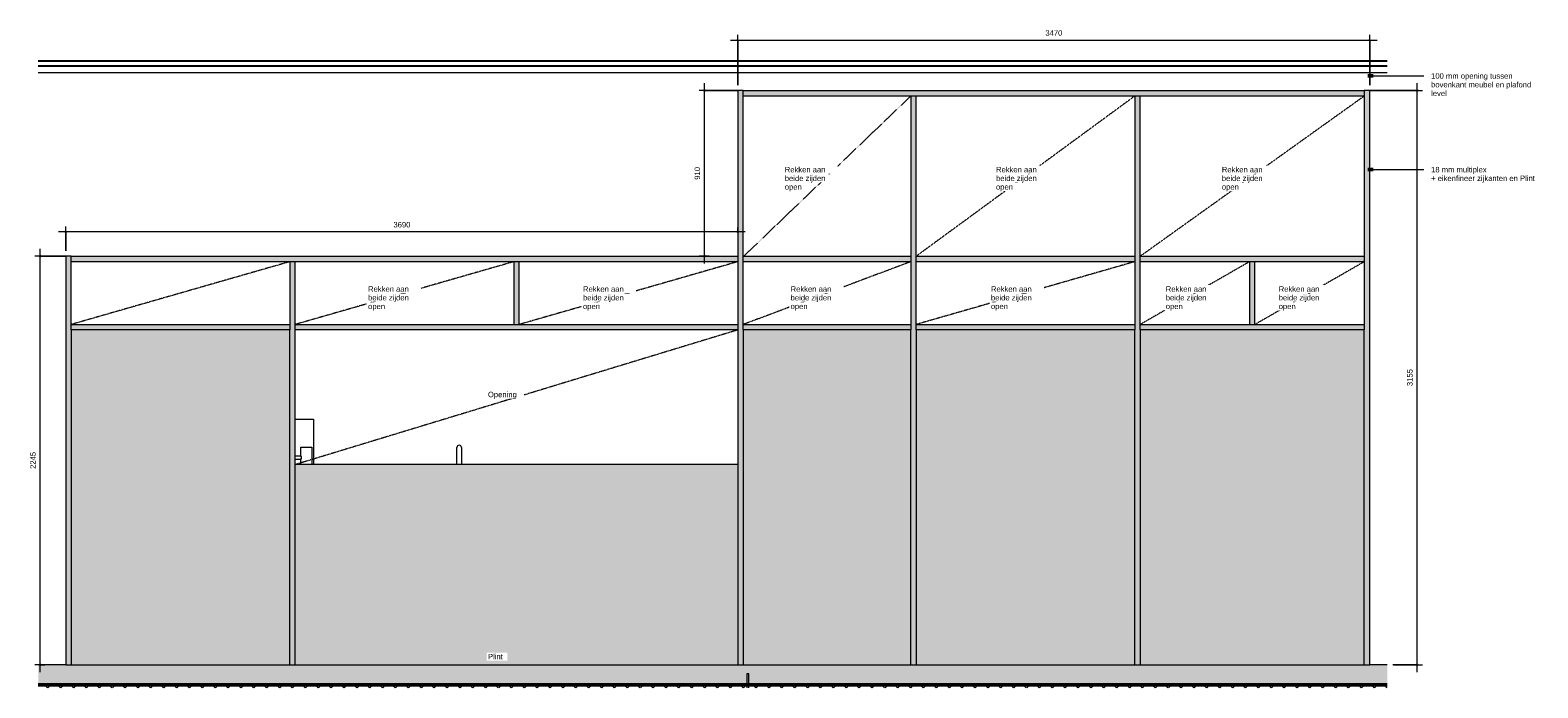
# Model space of a CAD drawing. Header units: millimetres. Extents: x 117981 to 165143, y 10338 to 94007.
# Tile 1 of 5: x 126889 to 135168, y 10523 to 14137. Entities that reach past the tile are written whole.
import ezdxf

# ---------------------------------------------------------------- set-up
doc = ezdxf.new("R2010")
doc.units = ezdxf.units.MM
doc.linetypes.add('Overhead xxSmall', pattern=[2.579688, 1.5875, -0.992188])
for name, color, linetype, lineweight in [('0-2', 250, 'Continuous', 5), ('A----M-', 8, 'Continuous', 5), ('A----M--20', 8, 'Continuous', 5), ('A09-NT--1', 10, 'Continuous', 50), ('A09-NT--2', 90, 'Continuous', 13), ('A09-NT--3', 7, 'Continuous', 13), ('A23-----1', 9, 'Continuous', 5), ('A23-----2', 55, 'Continuous', 9), ('A23-----3', 250, 'Continuous', 13), ('A23-----4', 10, 'Continuous', 50), ('A29-----1', 250, 'Continuous', 13), ('A35-----1', 50, 'Continuous', 25), ('A35-----2', 250, 'Continuous', 13), ('A59-----1', 8, 'Continuous', 5), ('A79-Y--', 8, 'Continuous', 5), ('A99----', 1, 'Continuous', 5), ('A99-----2', 1, 'Overhead xxSmall', 13), ('Detail Items-1', 7, 'Continuous', 5)]:
    doc.layers.add(name, color=color, linetype=linetype, lineweight=lineweight)
doc.styles.add('Arial_1', font='arial.ttf', dxfattribs={"height": 30})
doc.dimstyles.new('TD_Diagonal_1_5_mm', dxfattribs={"dimscale": 304.8, "dimtxt": 30.607782, "dimasz": 0.026247, "dimexe": 0.098425, "dimexo": 0.098425, "dimgap": 0.052493, "dimtad": 1, "dimdec": 0, "dimzin": 0, "dimdsep": 46, "dimtxsty": 'Arial_1', "dimblk1": 'OBLIQUE', "dimblk2": 'OBLIQUE', "dimsah": 1, "dimcen": 0.09, "dimdle": 0.131234, "dimazin": 2, "dimtfac": 1, "dimtdec": 4, "dimtix": 1, "dimtmove": 0, "dimatfit": 3, "dimfxl": 1, "dimtvp": 1, "dimtfill": 1, "dimtolj": 1, "dimtzin": 0, "dimarcsym": 2})

# ---------------------------------------------------------------- blocks, each defined once
blk = doc.blocks.new('HSR-D_ABT_ARCH_Interieur_rvt-2-P1 Pantry - Elevation A')
at = {"layer": 'A23-----1'}
blk.add_hatch(color=256, dxfattribs=at).paths.add_polyline_path([(-118279.3, 10540), (-118182.6, 10540), (-118182.6, 10650), (-125590.4, 10650), (-125590.4, 10540), (-118309.3, 10540)])
at = {"layer": 'A23-----2'}
h = blk.add_hatch(dxfattribs=at)
h.set_pattern_fill('FP_1', color=256, style=0, pattern_type=2)
h.set_pattern_definition([(45, (-70933.32, 8118.03), (-35.35534, 35.35534), []), (135, (-70933.32, 8118.03), (-35.35534, -35.35534), [])])
h.paths.add_polyline_path([(-122002.3, 10523.2), (-118182.6, 10523.2), (-118182.6, 10540), (-125590.4, 10540), (-125590.4, 10523.2), (-122118, 10523.2)])
at = {"layer": 'A23-----3'}
for p, q in [((-125438.8, 10650), (-125590.4, 10650)), ((-118182.6, 10650), (-118279.3, 10650))]:
    blk.add_line(p, q, dxfattribs=at)
at = {"layer": 'A23-----4'}
blk.add_line((-118182.6, 10540), (-125590.4, 10540), dxfattribs=at)
at = {"layer": 'A29-----1'}
for p, q in [((-121699.3, 10600), (-121699.3, 10523.2)), ((-121689.3, 10600), (-121699.3, 10600)), ((-121689.3, 10523.2), (-121689.3, 10600))]:
    blk.add_line(p, q, dxfattribs=at)
at = {"layer": 'A35-----1'}
for p, q in [((-118182.6, 13967), (-125590.4, 13967)), ((-118182.6, 13940), (-125590.4, 13940))]:
    blk.add_line(p, q, dxfattribs=at)
at = {"layer": 'A35-----2'}
blk.add_line((-125590.4, 13905), (-118182.6, 13905), dxfattribs=at)
blk = doc.blocks.new('717 Toilet Dispenser Exclusive - 717 Toilet Dispenser Exclusive-18296870-P1 Pantry - Elevation A')
at = {"layer": 'A79-Y--'}
for p, q in [((-124147.8, 11798.2), (-124147.8, 11845)), ((-124147.8, 11845), (-124087.8, 11845)), ((-124087.8, 11845), (-124087.8, 11750)), ((-124178.8, 11798.2), (-124147.8, 11798.2)), ((-124147.8, 11778.2), (-124178.8, 11778.2)), ((-124147.8, 11750), (-124147.8, 11778.2))]:
    blk.add_line(p, q, dxfattribs=at)
blk.add_arc((-124162.6, 11788.2), 17.8, 325.85451, 34.14549, dxfattribs=at)
blk = doc.blocks.new('717 Paper Dispenser - 717 Paper Dispenser-18297893-P1 Pantry - Elevation A')
at = {"layer": 'A79-Y--'}
for p, q in [((-124178.8, 12000), (-124078.8, 12000)), ((-124078.8, 12000), (-124078.8, 11750))]:
    blk.add_line(p, q, dxfattribs=at)
blk = doc.blocks.new('Kitchen_Taps_Mixers_Mora-INXX-II-Sharp-Kitchen-Mixer_272051 - G3_8_ Brushed nickel-18373958-P1 Pantry - Elevation A')
at = {"layer": 'A59-----1'}
for p, q in [((-123291.1, 11750), (-123291.1, 11844.5)), ((-123267.1, 11844.5), (-123267.1, 11750))]:
    blk.add_line(p, q, dxfattribs=at)
blk.add_arc((-123279.1, 11844.5), 12, 0, 180, dxfattribs=at)
blk = doc.blocks.new('DIMBLOCK12-P1 Pantry - Elevation A')
at = {"layer": 'A----M--20'}
for p, q in [((130592.3, 12854.8), (130592.3, 13845)), ((130775, 13805), (130562.3, 13805)), ((130592.3, 13805), (130775, 13805)), ((130616.7, 12894.8), (130562.3, 12894.8)), ((130592.3, 12894.8), (130616.7, 12894.8))]:
    blk.add_line(p, q, dxfattribs=at)
at = {"layer": 'A----M--20', "lineweight": 35}
for p, q in [((130592.3, 13805), (130588.3, 13809)), ((130592.3, 13805), (130596.3, 13801)), ((130592.3, 12894.8), (130588.3, 12898.8)), ((130592.3, 12894.8), (130596.3, 12890.8))]:
    blk.add_line(p, q, dxfattribs=at)
at = {"layer": 'A----M--20', "color": 0, "insert": (130537.4, 13315.3), "char_height": 30, "width": 83.065, "attachment_point": 1, "rotation": 90, "line_spacing_factor": 0.941778, "style": 'Arial_1', "bg_fill": 3, "box_fill_scale": 1.25, "bg_fill_color": 256, "bg_fill_true_color": 13158600, "bg_fill_transparency": 0}
blk.add_mtext('910', dxfattribs=at)
blk = doc.blocks.new('_Oblique')
at = {"color": 0, "linetype": 'ByBlock', "lineweight": -2}
blk.add_line((-0.5, -0.5), (0.5, 0.5), dxfattribs=at)
blk = doc.blocks.new('DIMBLOCK13-P1 Pantry - Elevation A')
at = {"layer": 'A----M--20'}
for p, q in [((126944.6, 10610), (126944.6, 12934.8)), ((127087.5, 12894.8), (126914.6, 12894.8)), ((126944.6, 12894.8), (127087.5, 12894.8)), ((126969, 10650), (126914.6, 10650)), ((126944.6, 10650), (126969, 10650))]:
    blk.add_line(p, q, dxfattribs=at)
at = {"layer": 'A----M--20', "lineweight": 35}
for p, q in [((126944.6, 12894.8), (126940.6, 12898.8)), ((126944.6, 12894.8), (126948.6, 12890.8)), ((126944.6, 10650), (126940.6, 10654)), ((126944.6, 10650), (126948.6, 10646))]:
    blk.add_line(p, q, dxfattribs=at)
at = {"layer": 'A----M--20', "color": 0, "insert": (126889.7, 11726.3), "char_height": 30, "width": 110.753, "attachment_point": 1, "rotation": 90, "line_spacing_factor": 0.941778, "style": 'Arial_1', "bg_fill": 3, "box_fill_scale": 1.25, "bg_fill_color": 256, "bg_fill_true_color": 13158600, "bg_fill_transparency": 0}
blk.add_mtext('2245', dxfattribs=at)
blk = doc.blocks.new('DIMBLOCK14-P1 Pantry - Elevation A')
at = {"layer": 'A----M--20'}
for p, q in [((134504.6, 10610), (134504.6, 13845)), ((134244.5, 13805), (134534.6, 13805)), ((134504.6, 13805), (134244.5, 13805)), ((134504.6, 10650), (134371, 10650)), ((134375, 10650), (134534.6, 10650))]:
    blk.add_line(p, q, dxfattribs=at)
at = {"layer": 'A----M--20', "lineweight": 35}
for p, q in [((134504.6, 13805), (134500.6, 13809)), ((134504.6, 13805), (134508.6, 13801)), ((134504.6, 10650), (134500.6, 10654)), ((134504.6, 10650), (134508.6, 10646))]:
    blk.add_line(p, q, dxfattribs=at)
at = {"layer": 'A----M--20', "color": 0, "insert": (134449.7, 12181.4), "char_height": 30, "width": 110.753, "attachment_point": 1, "rotation": 90, "line_spacing_factor": 0.941778, "style": 'Arial_1', "bg_fill": 3, "box_fill_scale": 1.25, "bg_fill_color": 256, "bg_fill_true_color": 13158600, "bg_fill_transparency": 0}
blk.add_mtext('3155', dxfattribs=at)
blk = doc.blocks.new('DIMBLOCK15-P1 Pantry - Elevation A')
at = {"layer": 'A----M--20'}
for p, q in [((130815, 13028.2), (127045, 13028.2)), ((127085, 12924.8), (127085, 13058.2)), ((127085, 13028.2), (127085, 12924.8)), ((130775, 13052.6), (130775, 12998.2)), ((130775, 13028.2), (130775, 13052.6))]:
    blk.add_line(p, q, dxfattribs=at)
at = {"layer": 'A----M--20', "lineweight": 35}
for p, q in [((127085, 13028.2), (127081, 13024.2)), ((127085, 13028.2), (127089, 13032.2)), ((130775, 13028.2), (130771, 13024.2)), ((130775, 13028.2), (130779, 13032.2))]:
    blk.add_line(p, q, dxfattribs=at)
at = {"layer": 'A----M--20', "color": 0, "insert": (128883.8, 13083.2), "char_height": 30, "width": 110.753, "attachment_point": 1, "line_spacing_factor": 0.941778, "style": 'Arial_1', "bg_fill": 3, "box_fill_scale": 1.25, "bg_fill_color": 256, "bg_fill_true_color": 13158600, "bg_fill_transparency": 0}
blk.add_mtext('3690', dxfattribs=at)
blk = doc.blocks.new('DIMBLOCK16-P1 Pantry - Elevation A')
at = {"layer": 'A----M--20'}
for p, q in [((130735, 14081.6), (134284.5, 14081.6)), ((130775, 13835), (130775, 14111.6)), ((130775, 14081.6), (130775, 13835)), ((134244.5, 13835), (134244.5, 14111.6)), ((134244.5, 14081.6), (134244.5, 13835))]:
    blk.add_line(p, q, dxfattribs=at)
at = {"layer": 'A----M--20', "lineweight": 35}
for p, q in [((130775, 14081.6), (130771, 14077.6)), ((130775, 14081.6), (130779, 14085.6)), ((134244.5, 14081.6), (134240.5, 14077.6)), ((134244.5, 14081.6), (134248.5, 14085.6))]:
    blk.add_line(p, q, dxfattribs=at)
at = {"layer": 'A----M--20', "color": 0, "insert": (132463.6, 14136.6), "char_height": 30, "width": 110.753, "attachment_point": 1, "line_spacing_factor": 0.941778, "style": 'Arial_1', "bg_fill": 3, "box_fill_scale": 1.25, "bg_fill_color": 256, "bg_fill_true_color": 13158600, "bg_fill_transparency": 0}
blk.add_mtext('3470', dxfattribs=at)

msp = doc.modelspace()

# ---------------------------------------------------------------- hatches: boundary and pattern name
at = {"layer": 'Detail Items-1'}
for points in [[(130778.9, 10650), (130805, 10650), (130805, 13805), (130775, 13805), (130775, 10650), (130776.5, 10650)], [(132984.5, 13775), (134214.5, 13775), (134214.5, 13805), (130805, 13805), (130805, 13775), (132954.5, 13775)], [(131729.2, 10650), (131754.5, 10650.1), (131754.5, 13775), (131724.5, 13775), (131724.6, 10650), (131726.1, 10650)], [(132984.5, 10650), (132984.5, 13775), (132954.5, 13775), (132954.5, 10650)], [(134244.5, 10650), (134244.5, 13805), (134214.5, 13805), (134214.5, 10650)], [(127115, 10650), (127115, 12894.8), (127085, 12894.8), (127085, 10650)], [(128322.3, 10650), (128345, 10650), (128345, 12864.8), (128315, 12864.8), (128315, 10650)], [(129545, 12520), (129575, 12520), (129575, 12864.8), (129545, 12864.8), (129545, 12520)], [(133614.5, 12520), (133614.5, 12864.8), (133584.5, 12864.8), (133584.5, 12520)], [(128345, 10650), (130775, 10650), (130775, 11750), (128345, 11750), (128345, 10743.1)]]:
    msp.add_hatch(color=256, dxfattribs=at).paths.add_polyline_path(points)
h = msp.add_hatch(color=256, dxfattribs=at)
h.paths.add_polyline_path([(131724.5, 12864.8), (131724.5, 12894.8), (130805, 12894.8), (130805, 12864.8)])
h.paths.add_polyline_path([(133584.5, 12864.8), (134214.5, 12864.8), (134214.5, 12894.8), (132984.5, 12894.8), (132984.5, 12864.8)])
h.paths.add_polyline_path([(127115, 12864.8), (130775, 12864.8), (130775, 12894.8), (127115, 12894.8)])
h.paths.add_polyline_path([(132954.5, 12864.8), (132954.5, 12894.8), (131754.5, 12894.8), (131754.5, 12864.8), (132489.2, 12864.8)])
h = msp.add_hatch(color=256, dxfattribs=at)
h.paths.add_polyline_path([(130805, 12490), (131724.5, 12490), (131724.5, 12520), (130805, 12520)])
h.paths.add_polyline_path([(133614.5, 12490), (134214.5, 12490), (134214.5, 12520), (132984.5, 12520), (132984.5, 12490), (133584.5, 12490)])
h.paths.add_polyline_path([(128315, 12490), (128315, 12520), (127115, 12520), (127115, 12490)])
h.paths.add_polyline_path([(128345, 12490), (130775, 12490), (130775, 12520), (128345, 12520)])
h.paths.add_polyline_path([(132954.5, 12490), (132954.5, 12520), (131754.5, 12520), (131754.5, 12490), (132489.2, 12490)])
h = msp.add_hatch(color=256, dxfattribs=at)
h.paths.add_polyline_path([(132195.5, 10650), (132954.5, 10650), (132954.5, 12490), (131754.5, 12490), (131754.5, 10650), (132194.6, 10650)])
h.paths.add_polyline_path([(127396.3, 10650), (128315, 10650), (128315, 12490), (127115, 12490), (127115, 10650)])
h.paths.add_polyline_path([(134214.5, 10650), (134214.5, 12490), (132984.5, 12490), (132984.5, 10650), (133878.2, 10650)])
h.paths.add_polyline_path([(131517.6, 10650), (131724.5, 10650), (131724.5, 12490), (130805, 12490), (130805, 10650), (131516.4, 10650)])

# ---------------------------------------------------------------- linework, layer by layer
at = {"layer": 'A99----'}
for p, q in [((130775, 13805), (130775, 10650)), ((130805, 13805), (130775, 13805)), ((130805, 13805), (134214.5, 13805)), ((130805, 12490), (130805, 13805)), ((131724.5, 13775), (130805, 13775)), ((131724.5, 13775), (131724.5, 12490)), ((131754.5, 13775), (131724.5, 13775)), ((134214.5, 13775), (131754.5, 13775)), ((131754.5, 12490), (131754.5, 13775)), ((132954.5, 13775), (132954.5, 12490)), ((132984.5, 12490), (132984.5, 13775)), ((134244.5, 13805), (134214.5, 13805)), ((134214.5, 13805), (134214.5, 13775)), ((134214.5, 13775), (134214.5, 12490)), ((134244.5, 10650), (134244.5, 13805)), ((127085, 12894.8), (127085, 10650)), ((127115, 12894.8), (127085, 12894.8)), ((127115, 12894.8), (130775, 12894.8)), ((127115, 12490), (127115, 12894.8)), ((128315, 12864.8), (127115, 12864.8)), ((128315, 12864.8), (128315, 12490)), ((128345, 12864.8), (128315, 12864.8)), ((129545, 12864.8), (128345, 12864.8)), ((128345, 10650), (128345, 12864.8)), ((129545, 12864.8), (129545, 12520)), ((129575, 12864.8), (129545, 12864.8)), ((130775, 12864.8), (129575, 12864.8)), ((129575, 12520), (129575, 12864.8)), ((130805, 12894.8), (131724.5, 12894.8)), ((131724.5, 12864.8), (130805, 12864.8)), ((131754.5, 12894.8), (132954.5, 12894.8)), ((132954.5, 12864.8), (131754.5, 12864.8)), ((132984.5, 12894.8), (134214.5, 12894.8)), ((133584.5, 12864.8), (132984.5, 12864.8)), ((133584.5, 12864.8), (133584.5, 12520)), ((133614.5, 12864.8), (133584.5, 12864.8)), ((134214.5, 12864.8), (133614.5, 12864.8)), ((133614.5, 12520), (133614.5, 12864.8)), ((127115, 12520), (128315, 12520)), ((128345, 12520), (129545, 12520)), ((129545, 12520), (129575, 12520)), ((129575, 12520), (130775, 12520)), ((130805, 12520), (131724.5, 12520)), ((131754.5, 12520), (132954.5, 12520)), ((132984.5, 12520), (133584.5, 12520)), ((133584.5, 12520), (133614.5, 12520)), ((133614.5, 12520), (134214.5, 12520)), ((128315, 12490), (127115, 12490)), ((127115, 12490), (127115, 10650)), ((128315, 10650), (128315, 12490)), ((130775, 12490), (128345, 12490)), ((131724.5, 12490), (130805, 12490)), ((130805, 12490), (130805, 10650)), ((131724.5, 10650), (131724.5, 12490)), ((132954.5, 12490), (131754.5, 12490)), ((131754.5, 12490), (131754.5, 10650)), ((132954.5, 10650), (132954.5, 12490)), ((134214.5, 12490), (132984.5, 12490)), ((132984.5, 12490), (132984.5, 10650)), ((134214.5, 10650), (134214.5, 12490)), ((130775, 11750), (128345, 11750)), ((127085, 10650), (127115, 10650)), ((127115, 10650), (128315, 10650)), ((128315, 10650), (128345, 10650)), ((128345, 10650), (130775, 10650)), ((130775, 10650), (130805, 10650)), ((130805, 10650), (131724.5, 10650)), ((131724.5, 10650), (131754.5, 10650)), ((131754.5, 10650), (132954.5, 10650)), ((132954.5, 10650), (132984.5, 10650)), ((132984.5, 10650), (134214.5, 10650)), ((134214.5, 10650), (134244.5, 10650))]:
    msp.add_line(p, q, dxfattribs=at)
at = {"layer": 'A99-----2'}
for p, q in [((134244.5, 13905), (134242.5, 13905)), ((134242.5, 13905), (134242.5, 13896.2)), ((131724.5, 13775), (130805, 12892.3)), ((132954.5, 13775), (131754.5, 12894.8)), ((134214.5, 13775), (132984.5, 12894.8)), ((128315, 12864.8), (127115, 12520)), ((129545, 12864.8), (128345, 12520)), ((130775, 12864.8), (129575, 12520)), ((130715.5, 12894.8), (130715.5, 12897.6)), ((131724.5, 12864.8), (130805, 12520)), ((132954.5, 12864.8), (131754.5, 12520)), ((133584.5, 12864.8), (132984.5, 12520)), ((134214.5, 12864.8), (133614.5, 12520)), ((130775, 12490), (128345, 11750))]:
    msp.add_line(p, q, dxfattribs=at)

# ---------------------------------------------------------------- block references
at = {"layer": '0-2'}
msp.add_blockref('HSR-D_ABT_ARCH_Interieur_rvt-2-P1 Pantry - Elevation A', (252523.8, 0), dxfattribs=at)
at = {"layer": 'A59-----1'}
msp.add_blockref('Kitchen_Taps_Mixers_Mora-INXX-II-Sharp-Kitchen-Mixer_272051 - G3_8_ Brushed nickel-18373958-P1 Pantry - Elevation A', (252523.8, 0), dxfattribs=at)
at = {"layer": 'A79-Y--'}
for name in ['717 Paper Dispenser - 717 Paper Dispenser-18297893-P1 Pantry - Elevation A', '717 Toilet Dispenser Exclusive - 717 Toilet Dispenser Exclusive-18296870-P1 Pantry - Elevation A']:
    msp.add_blockref(name, (252523.8, 0), dxfattribs=at)

# ---------------------------------------------------------------- texts
at = {"layer": 'A09-NT--3', "char_height": 30, "attachment_point": 1, "style": 'Arial_1', "bg_fill": 3, "box_fill_scale": 1.25, "bg_fill_color": 256, "bg_fill_true_color": 13158600, "bg_fill_transparency": 0}
for s, insert, width in [('100 mm opening tussen ', (134581.5, 13900.2), 559.578), ('18 mm multiplex ', (134581.5, 13385.7), 384.81)]:
    msp.add_mtext(s, dxfattribs=dict(at, insert=insert, width=width))

# ---------------------------------------------------------------- next in the draw order: texts
for s, insert, width in [('bovenkant meubel en plafond ', (134581.5, 13852.6), 662.194), ('Rekken aan ', (131032.5, 13385.7), 283.797), ('Rekken aan ', (132192.5, 13385.7), 283.797), ('Rekken aan ', (133432.5, 13385.7), 283.797), ('+ eikenfineer zijkanten en Plint', (134581.5, 13338.1), 691.055), ('Rekken aan ', (128744.7, 12729.7), 283.797), ('Rekken aan ', (129924.7, 12729.7), 283.797), ('Rekken aan ', (131064.7, 12729.7), 283.797), ('Rekken aan ', (132164.7, 12729.7), 283.797), ('Rekken aan ', (133124.7, 12729.7), 283.797), ('Rekken aan ', (133744.7, 12729.7), 283.797), ('Opening', (129402.8, 12150), 190.802), ('Plint', (129402.8, 10710), 99.409)]:
    msp.add_mtext(s, dxfattribs=dict(at, insert=insert, width=width))

# ---------------------------------------------------------------- next in the draw order: dimensions: what is measured, and where the dimension line sits
at = {"layer": 'A----M-'}
for base, p1, p2, override, picture, middle in [((130592.3, 13805), (130586.7, 12894.8), (130805, 13805), {"dimpost": '<>', "dimfxl": 936.002025}, 'DIMBLOCK12-P1 Pantry - Elevation A', (130561, 13349.9)), ((134504.6, 13805), (134345, 10650), (134214.5, 13805), {"dimpost": '<>', "dimfxl": 3157.699316}, 'DIMBLOCK14-P1 Pantry - Elevation A', (134473.3, 12227.5)), ((126944.6, 12894.8), (126939, 10650), (127117.5, 12894.8), {"dimpost": '<>', "dimfxl": 2251.896321}, 'DIMBLOCK13-P1 Pantry - Elevation A', (126913.3, 11772.4))]:
    dim = msp.add_linear_dim(base=base, p1=p1, p2=p2, angle=90, dimstyle='TD_Diagonal_1_5_mm', override=override, dxfattribs=at)
    dim.commit()
    dim.dimension.update_dxf_attribs({"geometry": picture, "text_midpoint": middle})

# ---------------------------------------------------------------- next in the draw order: linework, layer by layer
at = {"layer": 'A09-NT--1'}
msp.add_line((134233.5, 13370.7), (134263.5, 13370.7), dxfattribs=at)
at = {"layer": 'A09-NT--2'}
msp.add_line((134233.5, 13370.7), (134541.5, 13370.7), dxfattribs=at)

# ---------------------------------------------------------------- next in the draw order: texts
at = {"layer": 'A09-NT--3', "char_height": 30, "attachment_point": 1, "style": 'Arial_1', "bg_fill": 3, "box_fill_scale": 1.25, "bg_fill_color": 256, "bg_fill_true_color": 13158600, "bg_fill_transparency": 0}
for s, insert, width in [('level', (134581.5, 13804.9), 101.013), ('beide zijden ', (131032.5, 13338.1), 278.987), ('beide zijden ', (132192.5, 13338.1), 278.987), ('beide zijden ', (133432.5, 13338.1), 278.987), ('beide zijden ', (128744.7, 12682.1), 278.987), ('beide zijden ', (129924.7, 12682.1), 278.987), ('beide zijden ', (131064.7, 12682.1), 278.987), ('beide zijden ', (132164.7, 12682.1), 278.987), ('beide zijden ', (133124.7, 12682.1), 278.987), ('beide zijden ', (133744.7, 12682.1), 278.987)]:
    msp.add_mtext(s, dxfattribs=dict(at, insert=insert, width=width))

# ---------------------------------------------------------------- next in the draw order: dimensions: what is measured, and where the dimension line sits
at = {"layer": 'A----M-'}
for base, p1, p2, override, picture, middle in [((134244.4632, 14081.6259), (130774.9602, 13805), (134244.4632, 13805), {"dimpost": '<>', "dimfxl": 3469.503026}, 'DIMBLOCK16-P1 Pantry - Elevation A', (132509.7117, 14112.9533)), ((127085, 13028.2), (130775, 13022.6), (127085, 12894.8), {"dimpost": '<>', "dimfxl": 3692.211774}, 'DIMBLOCK15-P1 Pantry - Elevation A', (128930, 13059.6))]:
    dim = msp.add_linear_dim(base=base, p1=p1, p2=p2, dimstyle='TD_Diagonal_1_5_mm', override=override, dxfattribs=at)
    dim.commit()
    dim.dimension.update_dxf_attribs({"geometry": picture, "text_midpoint": middle})

# ---------------------------------------------------------------- next in the draw order: linework, layer by layer
at = {"layer": 'A09-NT--1'}
msp.add_line((134233.5, 13885.2), (134263.5, 13885.2), dxfattribs=at)
at = {"layer": 'A09-NT--2'}
msp.add_line((134233.5, 13885.2), (134541.5, 13885.2), dxfattribs=at)

# ---------------------------------------------------------------- next in the draw order: texts
at = {"layer": 'A09-NT--3', "char_height": 30, "width": 110.633, "attachment_point": 1, "style": 'Arial_1', "bg_fill": 3, "box_fill_scale": 1.25, "bg_fill_color": 256, "bg_fill_true_color": 13158600, "bg_fill_transparency": 0}
for insert in [(131032.5, 13290.5), (132192.5, 13290.5), (133432.5, 13290.5), (128744.7, 12634.4), (129924.7, 12634.4), (131064.7, 12634.4), (132164.7, 12634.4), (133124.7, 12634.4), (133744.7, 12634.4)]:
    msp.add_mtext('open', dxfattribs=dict(at, insert=insert))

doc.saveas('drawing.dxf')
